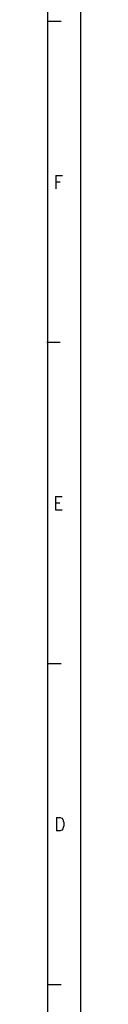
# Model space of a CAD drawing. Header units: millimetres. Extents: x -746 to 606, y -92 to 517.
# Tile 22 of 38: x 89.26 to 94.41, y 55.02 to 204.27. Entities that reach past the tile are written whole.
import ezdxf

# ---------------------------------------------------------------- set-up
doc = ezdxf.new("R2010")
doc.units = ezdxf.units.MM
doc.layers.add('1', color=7, linetype='Continuous')
doc.styles.add('CONVERTER_12', font='txt.shx', dxfattribs={"width": 0.9})

# ---------------------------------------------------------------- blocks, each defined once
blk = doc.blocks.new('_A1', base_point=(89.41, -87.22))
at = {"layer": '1', "color": 2, "linetype": 'Continuous'}
for p, q in [((94.41, -92.22), (94.41, 501.78)), ((91.41, 203.98), (89.41, 203.98)), ((91.26, 155.32), (89.26, 155.32)), ((91.41, 106.65), (89.41, 106.65)), ((91.41, 57.98), (89.41, 57.98))]:
    blk.add_line(p, q, dxfattribs=at)
at = {"layer": '1', "color": 7, "linetype": 'Continuous'}
blk.add_line((89.41, -87.22), (89.41, 496.78), dxfattribs=at)
at = {"layer": '1', "color": 2, "char_height": 2, "attachment_point": 4, "line_spacing_factor": 1.20048, "style": 'CONVERTER_12'}
for s, insert in [('F', (90.31, 179.65)), ('E', (90.26, 130.98)), ('D', (90.41, 82.32))]:
    blk.add_mtext(s, dxfattribs=dict(at, insert=insert))

msp = doc.modelspace()

# ---------------------------------------------------------------- block references
msp.add_blockref('_A1', (89.41, -87.22))

doc.saveas('drawing.dxf')
